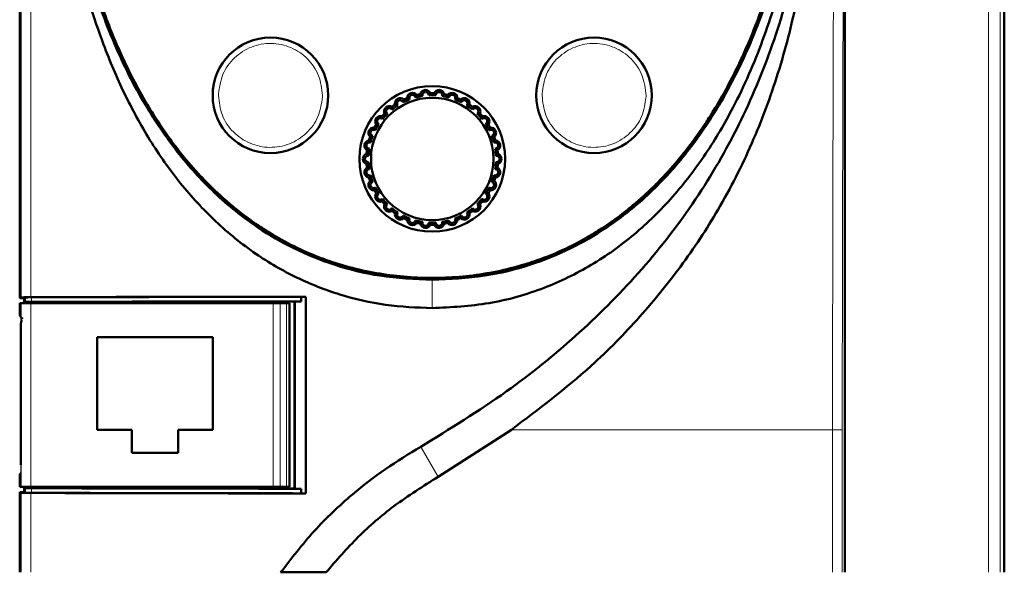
# Model space of a CAD drawing. Header units: millimetres. Extents: x 0 to 594, y 0 to 420.
# Tile 4 of 9: x 88 to 173, y 261 to 309. Entities that reach past the tile are written whole.
import ezdxf

# ---------------------------------------------------------------- set-up
doc = ezdxf.new("R2010")
doc.units = ezdxf.units.MM
doc.linetypes.add('SLD-Сплошная', pattern=[0])

msp = doc.modelspace()

# ---------------------------------------------------------------- linework, layer by layer
at = {"color": 7, "linetype": 'SLD-Сплошная', "lineweight": 50}
for p, q in [((173.475, 355.629), (173.475, 260.928)), ((88.275, 342.829), (88.275, 284.678)), ((159.675, 260.928), (159.675, 342.829)), ((88.275, 284.678), (88.389, 284.735)), ((88.275, 284.678), (88.675, 284.678)), ((88.675, 284.678), (88.789, 284.735)), ((88.675, 284.278), (88.675, 284.678)), ((113.025, 284.795), (112.618, 284.788)), ((112.618, 284.788), (112.618, 284.388)), ((113.025, 284.795), (113.025, 267.761)), ((88.276, 283.728), (88.276, 283.323)), ((88.293, 284.228), (88.389, 284.228)), ((89.229, 284.228), (88.389, 284.228)), ((88.675, 284.278), (88.789, 284.335)), ((88.675, 284.278), (90.648, 284.278)), ((89.229, 284.228), (110.221, 284.228)), ((90.648, 284.278), (90.675, 284.332)), ((90.648, 284.278), (90.648, 284.228)), ((108.132, 284.292), (93.132, 284.292)), ((108.725, 284.369), (108.725, 284.228)), ((110.817, 284.228), (110.221, 284.228)), ((110.225, 284.228), (110.225, 284.37)), ((111.375, 284.228), (110.817, 284.228)), ((111.63, 284.228), (111.375, 284.228)), ((111.63, 279.728), (111.63, 284.228)), ((111.63, 284.228), (111.63, 284.228)), ((112.069, 284.372), (112.076, 284.378)), ((112.069, 284.372), (112.069, 268.184)), ((112.618, 284.388), (112.076, 284.378)), ((112.076, 284.378), (112.076, 268.178)), ((88.379, 282.32), (88.379, 270.236)), ((94.975, 281.278), (104.975, 281.278)), ((94.975, 273.278), (94.975, 281.278)), ((104.975, 281.278), (104.975, 273.278)), ((111.631, 279.725), (111.63, 279.728)), ((111.631, 279.725), (111.631, 268.328)), ((97.975, 273.278), (94.975, 273.278)), ((97.975, 271.278), (97.975, 273.278)), ((101.975, 273.278), (101.975, 271.278)), ((104.975, 273.278), (101.975, 273.278)), ((130.827, 273.278), (124.486, 269.209)), ((101.975, 271.278), (97.975, 271.278)), ((88.276, 269.233), (88.276, 268.828)), ((88.389, 267.821), (88.275, 267.878)), ((88.275, 267.878), (88.675, 267.878)), ((88.275, 267.878), (88.275, 260.928)), ((88.389, 268.328), (88.293, 268.328)), ((88.389, 268.328), (89.229, 268.328)), ((88.789, 268.221), (88.675, 268.278)), ((90.648, 268.278), (88.675, 268.278)), ((88.675, 267.878), (88.675, 268.278)), ((88.675, 267.878), (88.789, 267.821)), ((110.221, 268.328), (89.229, 268.328)), ((90.648, 268.328), (90.648, 268.278)), ((90.648, 268.278), (90.675, 268.224)), ((96.632, 268.328), (96.632, 268.21)), ((104.632, 268.195), (104.632, 268.328)), ((108.725, 268.328), (108.725, 268.187)), ((110.221, 268.328), (110.817, 268.328)), ((110.225, 268.186), (110.225, 268.328)), ((110.817, 268.328), (111.375, 268.328)), ((111.375, 268.328), (111.63, 268.328)), ((111.63, 268.328), (111.631, 268.328)), ((112.076, 268.178), (112.069, 268.184)), ((112.076, 268.178), (112.618, 268.168)), ((112.618, 268.168), (112.618, 267.768)), ((112.618, 267.768), (113.025, 267.761))]:
    msp.add_line(p, q, dxfattribs=at)
at = {"color": 8, "linetype": 'SLD-Сплошная', "lineweight": 18}
for p, q in [((172.106, 355.26), (172.106, 260.928)), ((173.106, 260.928), (173.106, 355.26)), ((88.389, 284.735), (88.389, 342.715)), ((89.229, 284.751), (89.229, 342.715)), ((105.475, 302.228), (105.478, 302.366)), ((114.473, 302.091), (114.475, 302.228)), ((133.475, 302.228), (133.478, 302.366)), ((142.473, 302.091), (142.475, 302.228)), ((123.975, 286.263), (123.975, 286.278)), ((123.975, 283.803), (123.975, 286.263)), ((88.789, 284.735), (88.789, 284.335)), ((89.292, 284.745), (89.292, 284.345)), ((88.389, 268.328), (88.389, 284.228)), ((89.229, 284.228), (89.229, 268.328)), ((93.132, 284.292), (93.132, 284.228)), ((108.132, 284.228), (108.132, 284.292)), ((110.221, 268.328), (110.221, 284.228)), ((110.817, 268.328), (110.817, 284.228)), ((111.375, 284.228), (111.375, 268.328)), ((111.63, 284.228), (111.63, 268.328)), ((88.276, 283.323), (88.344, 283.321)), ((88.379, 282.32), (88.379, 270.236)), ((88.379, 282.32), (88.379, 282.32)), ((158.613, 273.278), (158.613, 260.928)), ((158.613, 273.278), (159.455, 273.278)), ((159.455, 273.278), (159.455, 260.928)), ((122.975, 271.803), (124.486, 269.209)), ((88.379, 270.236), (88.379, 270.236)), ((88.344, 269.235), (88.276, 269.233)), ((88.389, 260.928), (88.389, 267.821)), ((88.789, 268.221), (88.789, 267.821)), ((89.229, 260.928), (89.229, 267.805)), ((89.292, 268.211), (89.292, 267.811))]:
    msp.add_line(p, q, dxfattribs=at)
at = {"color": 7, "linetype": 'SLD-Сплошная', "lineweight": 50, "flags": 128}
for points in [[(98.481, 268.328), (98.445, 268.288), (98.32, 268.197)], [(101.021, 268.328), (100.985, 268.288), (100.851, 268.193)], [(103.561, 268.328), (103.525, 268.288), (103.383, 268.189)]]:
    msp.add_lwpolyline(points, dxfattribs=at)
at = {"color": 7, "linetype": 'SLD-Сплошная', "lineweight": 50}
for centre, radius in [((109.975, 302.228), 5), ((137.975, 302.228), 5), ((123.975, 296.728), 6.3), ((123.975, 296.728), 5.3)]:
    msp.add_circle(centre, radius, dxfattribs=at)
for centre, radius, start, end in [((123.396, 302.241), 0.457, 23.90059, 168.09941), ((124.555, 302.241), 0.457, 11.90059, 156.09941), ((121.204, 301.528), 0.457, 47.90059, 192.09941), ((123.975, 296.728), 5.514, 110.79923, 117.20077), ((123.975, 296.728), 5.7, 112.37683, 115.62317), ((122.263, 302), 0.457, 35.90059, 180.09941), ((123.975, 296.728), 5.514, 98.79923, 105.20077), ((123.975, 296.728), 5.7, 100.37683, 103.62317), ((123.975, 296.728), 5.514, 86.79923, 93.20077), ((123.975, 296.728), 5.7, 88.37683, 91.62317), ((123.975, 296.728), 5.514, 74.79923, 81.20077), ((123.975, 296.728), 5.7, 76.37683, 79.62317), ((125.688, 302), 0.457, 359.90059, 144.09941), ((123.975, 296.728), 5.514, 62.79923, 69.20077), ((123.975, 296.728), 5.7, 64.37683, 67.62317), ((126.747, 301.528), 0.457, 347.90059, 132.09941), ((120.267, 300.847), 0.457, 59.90059, 204.09941), ((123.975, 296.728), 5.514, 122.79923, 129.20077), ((123.975, 296.728), 5.7, 124.37683, 127.62317), ((123.975, 296.728), 5.514, 50.79923, 57.20077), ((123.975, 296.728), 5.7, 52.37683, 55.62317), ((127.684, 300.847), 0.457, 335.90059, 120.09941), ((119.491, 299.986), 0.457, 71.90059, 216.09941), ((123.975, 296.728), 5.7, 136.37683, 139.62317), ((123.975, 296.728), 5.514, 134.79923, 141.20077), ((123.975, 296.728), 5.514, 38.79923, 45.20077), ((123.975, 296.728), 5.7, 40.37683, 43.62317), ((128.46, 299.986), 0.457, 323.90059, 108.09941), ((118.912, 298.982), 0.457, 83.90059, 228.09941), ((123.975, 296.728), 5.7, 148.37683, 151.62317), ((123.975, 296.728), 5.514, 146.79923, 153.20077), ((123.975, 296.728), 5.514, 26.79923, 33.20077), ((123.975, 296.728), 5.7, 28.37683, 31.62317), ((129.039, 298.982), 0.457, 311.90059, 96.09941), ((118.554, 297.88), 0.457, 95.90059, 240.09941), ((123.975, 296.728), 5.7, 160.37683, 163.62317), ((123.975, 296.728), 5.514, 158.79923, 165.20077), ((123.975, 296.728), 5.514, 14.79923, 21.20077), ((123.975, 296.728), 5.7, 16.37683, 19.62317), ((129.397, 297.88), 0.457, 299.90059, 84.09941), ((123.975, 296.728), 5.7, 172.37683, 175.62317), ((123.975, 296.728), 5.514, 170.79923, 177.20077), ((123.975, 296.728), 5.514, 2.79923, 9.20077), ((123.975, 296.728), 5.7, 4.37683, 7.62317), ((118.433, 296.728), 0.457, 107.90059, 252.09941), ((129.518, 296.728), 0.457, 287.90059, 72.09941), ((118.554, 295.576), 0.457, 119.90059, 264.09941), ((123.975, 296.728), 5.7, 184.37683, 187.62317), ((123.975, 296.728), 5.514, 182.79923, 189.20077), ((123.975, 296.728), 5.514, 350.79923, 357.20077), ((129.397, 295.576), 0.457, 275.90059, 60.09941), ((123.975, 296.728), 5.7, 352.37683, 355.62317), ((118.912, 294.474), 0.457, 131.90059, 276.09941), ((123.975, 296.728), 5.7, 196.37683, 199.62317), ((123.975, 296.728), 5.514, 194.79923, 201.20077), ((129.039, 294.474), 0.457, 263.90059, 48.09941), ((123.975, 296.728), 5.514, 338.79923, 345.20077), ((123.975, 296.728), 5.7, 340.37683, 343.62317), ((123.975, 296.728), 5.7, 208.37683, 211.62317), ((123.975, 296.728), 5.514, 206.79923, 213.20077), ((123.975, 296.728), 5.514, 326.79923, 333.20077), ((123.975, 296.728), 5.7, 328.37683, 331.62317), ((119.491, 293.47), 0.457, 143.90059, 288.09941), ((123.975, 296.728), 5.514, 218.79923, 225.20077), ((123.975, 296.728), 5.514, 314.79923, 321.20077), ((128.46, 293.47), 0.457, 251.90059, 36.09941), ((123.975, 296.728), 5.7, 220.37683, 223.62317), ((120.267, 292.609), 0.457, 155.90059, 300.09941), ((123.975, 296.728), 5.514, 230.79923, 237.20077), ((123.975, 296.728), 5.514, 302.79923, 309.20077), ((127.684, 292.609), 0.457, 239.90059, 24.09941), ((123.975, 296.728), 5.7, 316.37683, 319.62317), ((123.975, 296.728), 5.7, 232.37683, 235.62317), ((121.204, 291.928), 0.457, 167.90059, 312.09941), ((123.975, 296.728), 5.514, 242.79923, 249.20077), ((123.975, 296.728), 5.7, 244.37683, 247.62317), ((122.263, 291.456), 0.457, 179.90059, 324.09941), ((123.975, 296.728), 5.514, 254.79923, 261.20077), ((123.975, 296.728), 5.514, 278.79923, 285.20077), ((125.688, 291.456), 0.457, 215.90059, 0.09941), ((123.975, 296.728), 5.514, 290.79923, 297.20077), ((123.975, 296.728), 5.7, 292.37683, 295.62317), ((126.747, 291.928), 0.457, 227.90059, 12.09941), ((123.975, 296.728), 5.7, 304.37683, 307.62317), ((123.975, 296.728), 5.7, 256.37683, 259.62317), ((123.396, 291.215), 0.457, 191.90059, 336.09941), ((123.975, 296.728), 5.514, 266.79923, 273.20077), ((123.975, 296.728), 5.7, 268.37683, 271.62317), ((124.555, 291.215), 0.457, 203.90059, 348.09941), ((123.975, 296.728), 5.7, 280.37683, 283.62317), ((93.132, 283.992), 0.3, 90, 128.11511), ((108.132, 283.992), 0.3, 51.88489, 90)]:
    msp.add_arc(centre, radius, start, end, dxfattribs=at)
for centre, major_axis, ratio, start_param, end_param in [((89.389, 284.734), (1, 0), 0.017455, 1.731239, 3.106686), ((89.388, 284.734), (0.6, 0), 0.017455, 1.731239, 3.106686), ((123.975, 281.004), (217.5, 0), 0.017455, 1.621164, 1.731239), ((123.975, 281.004), (217.101, 0), 0.017455, 1.623135, 1.731239), ((88.293, 283.728), (0, 0.5), 0.034921, 0, 1.570796), ((89.388, 284.334), (0.6, 0), 0.017455, 1.731239, 3.106686), ((123.975, 280.604), (217.101, 0), 0.017455, 1.623135, 1.731239), ((109.475, 284.369), (0.75, 0), 0.017455, 0.065387, 3.141593), ((123.975, 280.604), (216.187, 0), 0.017455, 1.625899, 1.634449), ((88.776, 283.323), (0.5, -0.013), 0.99939, 3.167757, 4.234456), ((88.776, 269.233), (-0.5, -0.013), 0.99939, 5.666718, 6.257021), ((88.293, 268.828), (0, 0.5), 0.034921, 1.570796, 3.141593), ((89.389, 267.822), (1, 0), 0.017455, 3.176499, 4.551946), ((89.388, 268.222), (0.6, 0), 0.017455, 3.176499, 4.551946), ((89.388, 267.822), (0.6, 0), 0.017455, 3.176499, 4.551946), ((123.975, 271.552), (217.5, 0), 0.017455, 4.551946, 4.662022), ((123.975, 271.952), (217.101, 0), 0.017455, 4.551946, 4.660051), ((123.975, 271.552), (217.101, 0), 0.017455, 4.551946, 4.660051), ((109.475, 268.187), (0.75, 0), 0.017455, 3.141593, 6.217798), ((123.975, 271.952), (216.187, 0), 0.017455, 4.648736, 4.657286)]:
    msp.add_ellipse(centre, major_axis=major_axis, ratio=ratio, start_param=start_param, end_param=end_param, dxfattribs=at)
for points, knots in [([(123.975, 283.803), (122.624, 283.859), (119.922, 283.973), (115.954, 284.89), (112.177, 286.38), (108.54, 288.497), (105.165, 291.244), (102.098, 294.577), (99.474, 298.319), (97.271, 302.366), (95.095, 307.507), (93.204, 313.806), (91.846, 321.233), (91.21, 327.905), (91.122, 332.078), (91.087, 333.737)], [0, 0, 0, 0, 0.060809, 0.121599, 0.182444, 0.243303, 0.310657, 0.378062, 0.447088, 0.516384, 0.585545, 0.698556, 0.812006, 0.925284, 1, 1, 1, 1]), ([(123.975, 286.263), (122.456, 286.33), (119.581, 286.456), (115.552, 287.457), (112.012, 288.886), (108.493, 290.93), (105.052, 293.705), (101.81, 297.304), (98.878, 301.626), (96.322, 306.74), (94.215, 312.683), (92.682, 319.188), (91.681, 326.268), (91.528, 331.188), (91.449, 333.74)], [0, 0, 0, 0, 0.071022, 0.134421, 0.193185, 0.249238, 0.324339, 0.399124, 0.475175, 0.568176, 0.665944, 0.769684, 0.880586, 1, 1, 1, 1]), ([(156.337, 333.741), (156.335, 333.541), (156.325, 332.541), (156.275, 330.742), (156.168, 328.744), (156.02, 326.749), (155.829, 324.758), (155.53, 322.376), (155.156, 320.005), (154.779, 318.04), (154.351, 316.086), (153.87, 314.144), (153.202, 311.837), (152.567, 309.94), (151.869, 308.065), (151.26, 306.584), (150.429, 304.764), (149.529, 302.977), (148.53, 301.242), (147.454, 299.554), (146.531, 298.245), (145.296, 296.67), (144.243, 295.463), (142.843, 294.032), (141.658, 292.953), (140.096, 291.701), (138.784, 290.779), (137.073, 289.74), (135.293, 288.818), (133.435, 288.063), (131.532, 287.441), (129.588, 286.95), (127.212, 286.575), (124.813, 286.407), (122.409, 286.437), (120.014, 286.666), (117.649, 287.106), (115.72, 287.65), (113.835, 288.326), (111.999, 289.132), (110.246, 290.104), (108.563, 291.189), (107.276, 292.144), (105.746, 293.436), (104.587, 294.543), (103.221, 296.006), (102.194, 297.236), (100.993, 298.836), (100.095, 300.163), (99.051, 301.87), (98.082, 303.621), (97.21, 305.423), (96.408, 307.256), (95.672, 309.117), (95.021, 311.009), (94.43, 312.92), (93.897, 314.849), (93.346, 317.186), (92.955, 319.148), (92.615, 321.119), (92.322, 323.098), (92.045, 325.483), (91.872, 327.476), (91.742, 329.45), (91.649, 331.405), (91.626, 332.962), (91.614, 333.741)], [0, 0, 0, 0, 0.004698, 0.023489, 0.042281, 0.051677, 0.070469, 0.089261, 0.108054, 0.126847, 0.136242, 0.155036, 0.17383, 0.192624, 0.20202, 0.220816, 0.230212, 0.249008, 0.267806, 0.277203, 0.296003, 0.305399, 0.324202, 0.333598, 0.352404, 0.361801, 0.380609, 0.390006, 0.408816, 0.427626, 0.437024, 0.455834, 0.474643, 0.49345, 0.512256, 0.531064, 0.549873, 0.568683, 0.57808, 0.59689, 0.6157, 0.625098, 0.643906, 0.653303, 0.672108, 0.681505, 0.700307, 0.709704, 0.728504, 0.7379, 0.756698, 0.775495, 0.784891, 0.803686, 0.822481, 0.831877, 0.850671, 0.869464, 0.888257, 0.897653, 0.916446, 0.935238, 0.95403, 0.963426, 0.981707, 1, 1, 1, 1]), ([(122.975, 271.803), (125.492, 273.346), (130.188, 276.225), (136.468, 281.309), (141.902, 286.72), (146.609, 292.702), (150.434, 299.214), (153.384, 306.105), (155.408, 313.102), (156.56, 320.067), (157.072, 326.897), (156.933, 331.458), (156.864, 333.737)], [0, 0, 0, 0, 0.118267, 0.220681, 0.32337, 0.425634, 0.525544, 0.625884, 0.725843, 0.817112, 0.908628, 1, 1, 1, 1]), ([(156.502, 333.74), (156.423, 331.189), (156.27, 326.269), (155.269, 319.191), (153.737, 312.687), (151.631, 306.745), (149.076, 301.632), (146.145, 297.309), (142.904, 293.71), (139.463, 290.934), (135.944, 288.889), (132.403, 287.458), (128.372, 286.457), (125.495, 286.33), (123.975, 286.263)], [0, 0, 0, 0, 0.119389, 0.230268, 0.33399, 0.43174, 0.524724, 0.60077, 0.675547, 0.750637, 0.806718, 0.865511, 0.928941, 1, 1, 1, 1]), ([(156.864, 333.737), (156.788, 331.072), (156.653, 326.276), (155.8, 319.388), (154.544, 313.106), (152.684, 306.984), (150.368, 301.641), (147.707, 297.117), (144.862, 293.393), (141.556, 290.124), (137.804, 287.45), (133.583, 285.392), (128.919, 284.06), (125.624, 283.888), (123.975, 283.803)], [0, 0, 0, 0, 0.120038, 0.215975, 0.312343, 0.408405, 0.503923, 0.574236, 0.644761, 0.714875, 0.783314, 0.851714, 0.92584, 1, 1, 1, 1]), ([(130.827, 273.278), (133.186, 275.058), (137.136, 278.039), (141.99, 282.997), (145.747, 287.626), (149.092, 292.766), (151.897, 298.413), (154.116, 304.501), (155.625, 310.537), (156.53, 316.424), (156.992, 322.137), (157.075, 326.946), (157, 330.824), (156.909, 332.766), (156.864, 333.737)], [0, 0, 0, 0, 0.127621, 0.213755, 0.300103, 0.386202, 0.479931, 0.573978, 0.667784, 0.750015, 0.832265, 0.915973, 0.95797, 1, 1, 1, 1]), ([(123.668, 302.234), (123.664, 302.277), (123.659, 302.353), (123.596, 302.443), (123.523, 302.496), (123.454, 302.519), (123.389, 302.525), (123.325, 302.517), (123.255, 302.489), (123.189, 302.436), (123.134, 302.352), (123.116, 302.259), (123.128, 302.2), (123.132, 302.178)], [0, 0, 0, 0, 0.156822, 0.276884, 0.364093, 0.432572, 0.474444, 0.535142, 0.595714, 0.673087, 0.777466, 0.917685, 1, 1, 1, 1]), ([(124.819, 302.178), (124.825, 302.22), (124.835, 302.296), (124.793, 302.397), (124.732, 302.464), (124.661, 302.506), (124.6, 302.521), (124.538, 302.524), (124.477, 302.515), (124.402, 302.481), (124.331, 302.416), (124.286, 302.328), (124.284, 302.262), (124.283, 302.234)], [0, 0, 0, 0, 0.156842, 0.27692, 0.36414, 0.432628, 0.501554, 0.525349, 0.593211, 0.660657, 0.760568, 0.895894, 1, 1, 1, 1]), ([(121.455, 301.633), (121.434, 301.671), (121.398, 301.738), (121.304, 301.795), (121.214, 301.813), (121.134, 301.805), (121.065, 301.778), (121.008, 301.735), (120.961, 301.677), (120.927, 301.596), (120.922, 301.491), (120.951, 301.412), (120.982, 301.371), (120.988, 301.363)], [0, 0, 0, 0, 0.156858, 0.276949, 0.367686, 0.43257, 0.497805, 0.557309, 0.615903, 0.699779, 0.814175, 0.963146, 1, 1, 1, 1]), ([(121.511, 301.867), (121.509, 301.855), (121.499, 301.794), (121.484, 301.717), (121.46, 301.647), (121.455, 301.633)], [0, 0, 0, 0, 0.166083, 0.83042, 1, 1, 1, 1]), ([(121.805, 301.999), (121.816, 301.992), (121.868, 301.958), (121.935, 301.918), (122.003, 301.889), (122.017, 301.883)], [0, 0, 0, 0, 0.166083, 0.83042, 1, 1, 1, 1]), ([(122.53, 302.05), (122.518, 302.091), (122.496, 302.164), (122.416, 302.239), (122.336, 302.274), (122.263, 302.284), (122.195, 302.277), (122.13, 302.252), (122.07, 302.209), (122.017, 302.144), (121.983, 302.048), (121.986, 301.956), (122.009, 301.902), (122.017, 301.883)], [0, 0, 0, 0, 0.156819, 0.27688, 0.364087, 0.422436, 0.481805, 0.541303, 0.599107, 0.677544, 0.783593, 0.925458, 1, 1, 1, 1]), ([(122.633, 302.268), (122.629, 302.256), (122.607, 302.198), (122.576, 302.126), (122.537, 302.062), (122.53, 302.05)], [0, 0, 0, 0, 0.166083, 0.83042, 1, 1, 1, 1]), ([(122.949, 302.335), (122.958, 302.326), (123.001, 302.282), (123.059, 302.229), (123.12, 302.186), (123.132, 302.178)], [0, 0, 0, 0, 0.166083, 0.83042, 1, 1, 1, 1]), ([(123.814, 302.426), (123.807, 302.415), (123.774, 302.363), (123.729, 302.299), (123.678, 302.245), (123.668, 302.234)], [0, 0, 0, 0, 0.166083, 0.83042, 1, 1, 1, 1]), ([(124.137, 302.426), (124.144, 302.415), (124.177, 302.363), (124.222, 302.299), (124.273, 302.245), (124.283, 302.234)], [0, 0, 0, 0, 0.1660831, 0.8304196, 1, 1, 1, 1]), ([(125.002, 302.335), (124.993, 302.326), (124.95, 302.282), (124.892, 302.229), (124.831, 302.186), (124.819, 302.178)], [0, 0, 0, 0, 0.166083, 0.83042, 1, 1, 1, 1]), ([(125.318, 302.268), (125.322, 302.256), (125.344, 302.198), (125.375, 302.126), (125.414, 302.062), (125.421, 302.05)], [0, 0, 0, 0, 0.166083, 0.83042, 1, 1, 1, 1]), ([(125.934, 301.883), (125.948, 301.924), (125.974, 301.995), (125.953, 302.103), (125.908, 302.181), (125.847, 302.237), (125.778, 302.271), (125.723, 302.281), (125.665, 302.282), (125.595, 302.27), (125.508, 302.22), (125.445, 302.143), (125.429, 302.078), (125.421, 302.05)], [0, 0, 0, 0, 0.15686, 0.276951, 0.364181, 0.432677, 0.501611, 0.560985, 0.577369, 0.657635, 0.756983, 0.891216, 1, 1, 1, 1]), ([(126.145, 301.999), (126.135, 301.992), (126.083, 301.958), (126.016, 301.918), (125.948, 301.889), (125.934, 301.883)], [0, 0, 0, 0, 0.166083, 0.83042, 1, 1, 1, 1]), ([(126.44, 301.867), (126.442, 301.855), (126.452, 301.794), (126.467, 301.717), (126.491, 301.647), (126.496, 301.633)], [0, 0, 0, 0, 0.166083, 0.83042, 1, 1, 1, 1]), ([(126.963, 301.363), (126.985, 301.4), (127.026, 301.465), (127.028, 301.574), (126.999, 301.66), (126.952, 301.727), (126.891, 301.775), (126.824, 301.803), (126.776, 301.809), (126.717, 301.81), (126.641, 301.793), (126.555, 301.736), (126.513, 301.674), (126.498, 301.637), (126.496, 301.633)], [0, 0, 0, 0, 0.1568509, 0.2769357, 0.3641609, 0.4326528, 0.5015828, 0.5609536, 0.619825, 0.6321145, 0.7291173, 0.8544555, 0.9828905, 1, 1, 1, 1]), ([(120.49, 301.001), (120.462, 301.034), (120.413, 301.093), (120.325, 301.123), (120.252, 301.129), (120.193, 301.122), (120.121, 301.093), (120.063, 301.047), (120.02, 300.99), (119.991, 300.92), (119.982, 300.83), (120.009, 300.732), (120.054, 300.671), (120.085, 300.645), (120.09, 300.641)], [0, 0, 0, 0, 0.156814, 0.277574, 0.309219, 0.387206, 0.452016, 0.517142, 0.575262, 0.635577, 0.726289, 0.850272, 0.977656, 1, 1, 1, 1]), ([(120.496, 301.243), (120.497, 301.23), (120.5, 301.168), (120.501, 301.09), (120.492, 301.016), (120.49, 301.001)], [0, 0, 0, 0, 0.166083, 0.83042, 1, 1, 1, 1]), ([(120.757, 301.432), (120.769, 301.428), (120.827, 301.405), (120.901, 301.38), (120.973, 301.366), (120.988, 301.363)], [0, 0, 0, 0, 0.166083, 0.83042, 1, 1, 1, 1]), ([(127.194, 301.432), (127.182, 301.428), (127.124, 301.405), (127.05, 301.38), (126.977, 301.366), (126.963, 301.363)], [0, 0, 0, 0, 0.166083, 0.83042, 1, 1, 1, 1]), ([(127.455, 301.243), (127.454, 301.23), (127.451, 301.168), (127.45, 301.09), (127.459, 301.016), (127.461, 301.001)], [0, 0, 0, 0, 0.166083, 0.83042, 1, 1, 1, 1]), ([(127.861, 300.641), (127.891, 300.672), (127.944, 300.727), (127.968, 300.834), (127.959, 300.924), (127.926, 300.999), (127.877, 301.059), (127.816, 301.1), (127.751, 301.123), (127.667, 301.131), (127.567, 301.106), (127.497, 301.054), (127.467, 301.011), (127.461, 301.001)], [0, 0, 0, 0, 0.156857, 0.276947, 0.364175, 0.43267, 0.501602, 0.560976, 0.619849, 0.690682, 0.80956, 0.957514, 1, 1, 1, 1]), ([(119.361, 299.748), (119.325, 299.772), (119.262, 299.815), (119.216, 299.914), (119.207, 300.004), (119.223, 300.084), (119.259, 300.153), (119.31, 300.205), (119.373, 300.245), (119.436, 300.263), (119.513, 300.267), (119.598, 300.248), (119.65, 300.206), (119.678, 300.183)], [0, 0, 0, 0, 0.156818, 0.276878, 0.364085, 0.432563, 0.501479, 0.560837, 0.619696, 0.704902, 0.75307, 0.870694, 1, 1, 1, 1]), ([(119.678, 300.183), (119.677, 300.192), (119.674, 300.236), (119.66, 300.318), (119.643, 300.383), (119.633, 300.421)], [0, 0, 0, 0, 0.098667, 0.493336, 1, 1, 1, 1]), ([(119.849, 300.661), (119.862, 300.658), (119.923, 300.648), (120, 300.639), (120.075, 300.641), (120.09, 300.641)], [0, 0, 0, 0, 0.166083, 0.83042, 1, 1, 1, 1]), ([(128.102, 300.661), (128.089, 300.658), (128.028, 300.648), (127.951, 300.639), (127.876, 300.641), (127.861, 300.641)], [0, 0, 0, 0, 0.166083, 0.83042, 1, 1, 1, 1]), ([(128.318, 300.421), (128.314, 300.409), (128.298, 300.348), (128.281, 300.272), (128.274, 300.198), (128.273, 300.183)], [0, 0, 0, 0, 0.166083, 0.83042, 1, 1, 1, 1]), ([(128.59, 299.748), (128.625, 299.772), (128.689, 299.815), (128.735, 299.914), (128.744, 300.004), (128.728, 300.084), (128.692, 300.153), (128.641, 300.205), (128.578, 300.245), (128.515, 300.263), (128.438, 300.267), (128.353, 300.248), (128.301, 300.206), (128.273, 300.183)], [0, 0, 0, 0, 0.156818, 0.276878, 0.364085, 0.432563, 0.501479, 0.560837, 0.619696, 0.704902, 0.75307, 0.870694, 1, 1, 1, 1]), ([(119.053, 299.214), (119.015, 299.234), (118.97, 299.256), (118.886, 299.261), (118.819, 299.252), (118.74, 299.21), (118.684, 299.155), (118.647, 299.089), (118.629, 299.019), (118.63, 298.944), (118.655, 298.859), (118.722, 298.768), (118.793, 298.739), (118.834, 298.722)], [0, 0, 0, 0, 0.156882, 0.180827, 0.297829, 0.378896, 0.445037, 0.511538, 0.570047, 0.629775, 0.718387, 0.839532, 1, 1, 1, 1]), ([(119.053, 299.214), (119.051, 299.223), (119.038, 299.265), (119.008, 299.342), (118.978, 299.403), (118.96, 299.437)], [0, 0, 0, 0, 0.098667, 0.493336, 1, 1, 1, 1]), ([(119.361, 299.748), (119.353, 299.746), (119.309, 299.735), (119.228, 299.723), (119.16, 299.719), (119.122, 299.717)], [0, 0, 0, 0, 0.098667, 0.493336, 1, 1, 1, 1]), ([(128.829, 299.717), (128.817, 299.717), (128.754, 299.72), (128.677, 299.727), (128.604, 299.744), (128.59, 299.748)], [0, 0, 0, 0, 0.166083, 0.83042, 1, 1, 1, 1]), ([(128.991, 299.437), (128.985, 299.426), (128.956, 299.371), (128.924, 299.3), (128.902, 299.229), (128.898, 299.214)], [0, 0, 0, 0, 0.166083, 0.83042, 1, 1, 1, 1]), ([(129.117, 298.722), (129.157, 298.739), (129.227, 298.767), (129.293, 298.855), (129.321, 298.941), (129.322, 299.023), (129.301, 299.097), (129.262, 299.159), (129.209, 299.211), (129.131, 299.252), (129.027, 299.266), (128.947, 299.245), (128.905, 299.219), (128.898, 299.214)], [0, 0, 0, 0, 0.156865, 0.27696, 0.364193, 0.432691, 0.501627, 0.561003, 0.61988, 0.705111, 0.819122, 0.96888, 1, 1, 1, 1]), ([(118.644, 298.137), (118.64, 298.144), (118.619, 298.183), (118.588, 298.229), (118.555, 298.274), (118.531, 298.305), (118.516, 298.324), (118.507, 298.335)], [0, 0, 0, 0, 0.098667, 0.493335, 0.668031, 0.811731, 1, 1, 1, 1]), ([(118.834, 298.722), (118.826, 298.718), (118.786, 298.699), (118.709, 298.67), (118.643, 298.652), (118.607, 298.642)], [0, 0, 0, 0, 0.098667, 0.493336, 1, 1, 1, 1]), ([(129.344, 298.642), (129.332, 298.645), (129.272, 298.661), (129.198, 298.684), (129.13, 298.716), (129.117, 298.722)], [0, 0, 0, 0, 0.166083, 0.83042, 1, 1, 1, 1]), ([(129.444, 298.335), (129.436, 298.326), (129.421, 298.306), (129.398, 298.277), (129.359, 298.225), (129.33, 298.176), (129.307, 298.137)], [0, 0, 0, 0, 0.166083, 0.331969, 0.47567, 1, 1, 1, 1]), ([(118.644, 298.137), (118.614, 298.145), (118.554, 298.162), (118.46, 298.148), (118.379, 298.106), (118.322, 298.046), (118.286, 297.979), (118.27, 297.908), (118.272, 297.839), (118.293, 297.765), (118.344, 297.688), (118.428, 297.626), (118.497, 297.615), (118.532, 297.61)], [0, 0, 0, 0, 0.112499, 0.22825, 0.327652, 0.403473, 0.465806, 0.528366, 0.586082, 0.647796, 0.742872, 0.872435, 1, 1, 1, 1]), ([(118.532, 297.61), (118.525, 297.604), (118.49, 297.577), (118.42, 297.533), (118.36, 297.502), (118.326, 297.484)], [0, 0, 0, 0, 0.098667, 0.493336, 1, 1, 1, 1]), ([(129.419, 297.61), (129.461, 297.617), (129.537, 297.631), (129.619, 297.703), (129.664, 297.781), (129.682, 297.861), (129.677, 297.938), (129.652, 298.007), (129.611, 298.069), (129.543, 298.125), (129.467, 298.152), (129.384, 298.159), (129.337, 298.145), (129.307, 298.137)], [0, 0, 0, 0, 0.156813, 0.276869, 0.364073, 0.432549, 0.501462, 0.560819, 0.619676, 0.704879, 0.821215, 0.887472, 1, 1, 1, 1]), ([(129.625, 297.484), (129.614, 297.49), (129.558, 297.518), (129.49, 297.556), (129.431, 297.601), (129.419, 297.61)], [0, 0, 0, 0, 0.166083, 0.83042, 1, 1, 1, 1]), ([(118.468, 296.997), (118.456, 296.999), (118.403, 297.005), (118.318, 296.988), (118.232, 296.93), (118.18, 296.86), (118.153, 296.786), (118.147, 296.712), (118.161, 296.643), (118.193, 296.574), (118.253, 296.507), (118.338, 296.463), (118.414, 296.452), (118.456, 296.457), (118.468, 296.459)], [0, 0, 0, 0, 0.042963, 0.196086, 0.304237, 0.385208, 0.450106, 0.515326, 0.573522, 0.633629, 0.723653, 0.846717, 0.957036, 1, 1, 1, 1]), ([(118.468, 296.997), (118.462, 297.004), (118.45, 297.018), (118.432, 297.037), (118.393, 297.077), (118.346, 297.119), (118.306, 297.152), (118.292, 297.163)], [0, 0, 0, 0, 0.0986666, 0.1995011, 0.3116147, 0.7600707, 1, 1, 1, 1]), ([(129.659, 297.163), (129.649, 297.155), (129.602, 297.118), (129.549, 297.07), (129.5, 297.017), (129.488, 297.003), (129.483, 296.997)], [0, 0, 0, 0, 0.166083, 0.800499, 0.912612, 1, 1, 1, 1]), ([(129.483, 296.459), (129.495, 296.457), (129.548, 296.451), (129.633, 296.468), (129.719, 296.526), (129.771, 296.596), (129.798, 296.67), (129.804, 296.744), (129.79, 296.813), (129.758, 296.882), (129.698, 296.949), (129.613, 296.993), (129.537, 297.004), (129.495, 296.999), (129.483, 296.997)], [0, 0, 0, 0, 0.042963, 0.196086, 0.304237, 0.385208, 0.450106, 0.515326, 0.573522, 0.633629, 0.723653, 0.846717, 0.957036, 1, 1, 1, 1]), ([(118.532, 295.846), (118.489, 295.839), (118.414, 295.825), (118.332, 295.753), (118.287, 295.675), (118.269, 295.595), (118.274, 295.518), (118.299, 295.449), (118.34, 295.387), (118.408, 295.331), (118.508, 295.295), (118.591, 295.3), (118.637, 295.317), (118.644, 295.319)], [0, 0, 0, 0, 0.15687, 0.276969, 0.364205, 0.432705, 0.501643, 0.561021, 0.6199, 0.705133, 0.821512, 0.971876, 1, 1, 1, 1]), ([(118.468, 296.459), (118.462, 296.452), (118.45, 296.438), (118.432, 296.419), (118.393, 296.379), (118.346, 296.337), (118.306, 296.304), (118.292, 296.293)], [0, 0, 0, 0, 0.098667, 0.199501, 0.311615, 0.760071, 1, 1, 1, 1]), ([(118.532, 295.846), (118.525, 295.852), (118.49, 295.879), (118.42, 295.923), (118.36, 295.954), (118.326, 295.972)], [0, 0, 0, 0, 0.098667, 0.493336, 1, 1, 1, 1]), ([(129.307, 295.319), (129.349, 295.309), (129.423, 295.291), (129.528, 295.323), (129.601, 295.376), (129.65, 295.442), (129.677, 295.515), (129.682, 295.587), (129.669, 295.661), (129.63, 295.74), (129.553, 295.813), (129.475, 295.842), (129.427, 295.846), (129.419, 295.846)], [0, 0, 0, 0, 0.15687, 0.276969, 0.364205, 0.432705, 0.501643, 0.561021, 0.6199, 0.705133, 0.821512, 0.971877, 1, 1, 1, 1]), ([(129.625, 295.972), (129.614, 295.966), (129.558, 295.938), (129.49, 295.9), (129.431, 295.855), (129.419, 295.846)], [0, 0, 0, 0, 0.166083, 0.83042, 1, 1, 1, 1]), ([(129.659, 296.293), (129.649, 296.301), (129.602, 296.338), (129.549, 296.386), (129.5, 296.439), (129.488, 296.453), (129.483, 296.459)], [0, 0, 0, 0, 0.166083, 0.800499, 0.912612, 1, 1, 1, 1]), ([(118.644, 295.319), (118.64, 295.312), (118.619, 295.273), (118.573, 295.204), (118.531, 295.151), (118.507, 295.121)], [0, 0, 0, 0, 0.098667, 0.493336, 1, 1, 1, 1]), ([(118.834, 294.734), (118.826, 294.738), (118.786, 294.757), (118.709, 294.786), (118.643, 294.804), (118.607, 294.814)], [0, 0, 0, 0, 0.098667, 0.493336, 1, 1, 1, 1]), ([(129.117, 294.734), (129.125, 294.738), (129.165, 294.757), (129.242, 294.786), (129.307, 294.804), (129.344, 294.814)], [0, 0, 0, 0, 0.0986667, 0.4933355, 1, 1, 1, 1]), ([(129.307, 295.319), (129.311, 295.312), (129.332, 295.273), (129.378, 295.204), (129.42, 295.151), (129.444, 295.121)], [0, 0, 0, 0, 0.098667, 0.493336, 1, 1, 1, 1]), ([(118.834, 294.734), (118.794, 294.717), (118.724, 294.689), (118.658, 294.601), (118.63, 294.515), (118.629, 294.433), (118.65, 294.359), (118.688, 294.297), (118.742, 294.245), (118.82, 294.204), (118.925, 294.19), (119.005, 294.212), (119.047, 294.238), (119.053, 294.242)], [0, 0, 0, 0, 0.15687, 0.276969, 0.364205, 0.432705, 0.501643, 0.561021, 0.6199, 0.705133, 0.821512, 0.971876, 1, 1, 1, 1]), ([(119.053, 294.242), (119.051, 294.233), (119.038, 294.191), (119.008, 294.114), (118.978, 294.053), (118.96, 294.019)], [0, 0, 0, 0, 0.098667, 0.493336, 1, 1, 1, 1]), ([(128.898, 294.242), (128.936, 294.223), (129.005, 294.19), (129.114, 294.199), (129.197, 294.236), (129.259, 294.29), (129.3, 294.356), (129.32, 294.426), (129.323, 294.501), (129.301, 294.586), (129.241, 294.674), (129.171, 294.718), (129.124, 294.732), (129.117, 294.734)], [0, 0, 0, 0, 0.15687, 0.276969, 0.364205, 0.432705, 0.501643, 0.561021, 0.6199, 0.705133, 0.821512, 0.971876, 1, 1, 1, 1]), ([(128.898, 294.242), (128.9, 294.233), (128.913, 294.191), (128.943, 294.114), (128.973, 294.053), (128.991, 294.019)], [0, 0, 0, 0, 0.098667, 0.493336, 1, 1, 1, 1]), ([(119.361, 293.708), (119.353, 293.71), (119.309, 293.721), (119.228, 293.733), (119.16, 293.737), (119.122, 293.739)], [0, 0, 0, 0, 0.0986667, 0.4933355, 1, 1, 1, 1]), ([(119.361, 293.708), (119.325, 293.684), (119.262, 293.641), (119.216, 293.542), (119.207, 293.452), (119.223, 293.372), (119.259, 293.303), (119.31, 293.251), (119.373, 293.211), (119.458, 293.187), (119.564, 293.195), (119.637, 293.234), (119.672, 293.267), (119.678, 293.273)], [0, 0, 0, 0, 0.15687, 0.276969, 0.364205, 0.432705, 0.501643, 0.561021, 0.6199, 0.705133, 0.821512, 0.971876, 1, 1, 1, 1]), ([(119.678, 293.273), (119.677, 293.264), (119.674, 293.22), (119.66, 293.138), (119.643, 293.073), (119.633, 293.035)], [0, 0, 0, 0, 0.098667, 0.493336, 1, 1, 1, 1]), ([(128.273, 293.273), (128.307, 293.246), (128.367, 293.199), (128.476, 293.186), (128.565, 293.205), (128.636, 293.245), (128.69, 293.301), (128.725, 293.365), (128.743, 293.438), (128.739, 293.526), (128.699, 293.624), (128.639, 293.682), (128.596, 293.705), (128.59, 293.708)], [0, 0, 0, 0, 0.15687, 0.276969, 0.364205, 0.432705, 0.501643, 0.561021, 0.6199, 0.705133, 0.821512, 0.971876, 1, 1, 1, 1]), ([(128.273, 293.273), (128.274, 293.264), (128.277, 293.22), (128.291, 293.138), (128.308, 293.073), (128.318, 293.035)], [0, 0, 0, 0, 0.098667, 0.493336, 1, 1, 1, 1]), ([(128.59, 293.708), (128.598, 293.71), (128.642, 293.721), (128.723, 293.733), (128.791, 293.737), (128.829, 293.739)], [0, 0, 0, 0, 0.098667, 0.493336, 1, 1, 1, 1]), ([(120.09, 292.815), (120.081, 292.815), (120.037, 292.816), (119.954, 292.812), (119.887, 292.801), (119.849, 292.796)], [0, 0, 0, 0, 0.098667, 0.493336, 1, 1, 1, 1]), ([(120.09, 292.815), (120.06, 292.784), (120.007, 292.729), (119.982, 292.622), (119.992, 292.532), (120.025, 292.457), (120.074, 292.397), (120.135, 292.356), (120.205, 292.331), (120.293, 292.325), (120.394, 292.355), (120.458, 292.408), (120.486, 292.448), (120.49, 292.455)], [0, 0, 0, 0, 0.15687, 0.276969, 0.364205, 0.432705, 0.501643, 0.561021, 0.6199, 0.705133, 0.821512, 0.971876, 1, 1, 1, 1]), ([(120.49, 292.455), (120.491, 292.446), (120.497, 292.402), (120.501, 292.32), (120.498, 292.252), (120.496, 292.213)], [0, 0, 0, 0, 0.098667, 0.493336, 1, 1, 1, 1]), ([(127.461, 292.455), (127.46, 292.446), (127.454, 292.402), (127.45, 292.32), (127.453, 292.252), (127.455, 292.213)], [0, 0, 0, 0, 0.098667, 0.493336, 1, 1, 1, 1]), ([(127.461, 292.455), (127.489, 292.422), (127.538, 292.363), (127.641, 292.328), (127.732, 292.328), (127.81, 292.352), (127.875, 292.395), (127.922, 292.451), (127.954, 292.518), (127.969, 292.605), (127.95, 292.709), (127.904, 292.779), (127.867, 292.81), (127.861, 292.815)], [0, 0, 0, 0, 0.15687, 0.276969, 0.364205, 0.432705, 0.501643, 0.561021, 0.6199, 0.705133, 0.821512, 0.971876, 1, 1, 1, 1]), ([(127.861, 292.815), (127.87, 292.815), (127.914, 292.816), (127.996, 292.812), (128.064, 292.801), (128.102, 292.796)], [0, 0, 0, 0, 0.098667, 0.493336, 1, 1, 1, 1]), ([(120.988, 292.093), (120.98, 292.091), (120.936, 292.083), (120.857, 292.061), (120.793, 292.037), (120.757, 292.024)], [0, 0, 0, 0, 0.098667, 0.493336, 1, 1, 1, 1]), ([(120.988, 292.093), (120.966, 292.056), (120.925, 291.991), (120.923, 291.882), (120.952, 291.796), (120.999, 291.729), (121.06, 291.681), (121.127, 291.653), (121.202, 291.643), (121.289, 291.656), (121.382, 291.706), (121.433, 291.771), (121.452, 291.816), (121.455, 291.823)], [0, 0, 0, 0, 0.15687, 0.276969, 0.364205, 0.432705, 0.501643, 0.561021, 0.6199, 0.705133, 0.821512, 0.971876, 1, 1, 1, 1]), ([(121.455, 291.823), (121.458, 291.815), (121.473, 291.773), (121.493, 291.694), (121.504, 291.626), (121.511, 291.589)], [0, 0, 0, 0, 0.098667, 0.493336, 1, 1, 1, 1]), ([(122.017, 291.573), (122.009, 291.57), (121.968, 291.553), (121.895, 291.515), (121.838, 291.478), (121.805, 291.457)], [0, 0, 0, 0, 0.098667, 0.493336, 1, 1, 1, 1]), ([(122.017, 291.573), (122.003, 291.532), (121.977, 291.461), (121.998, 291.353), (122.043, 291.275), (122.103, 291.219), (122.173, 291.185), (122.245, 291.172), (122.319, 291.177), (122.402, 291.208), (122.483, 291.277), (122.52, 291.351), (122.528, 291.399), (122.53, 291.406)], [0, 0, 0, 0, 0.15687, 0.276969, 0.364205, 0.432705, 0.501643, 0.561021, 0.6199, 0.705133, 0.821512, 0.971876, 1, 1, 1, 1]), ([(122.53, 291.406), (122.534, 291.399), (122.557, 291.361), (122.594, 291.288), (122.619, 291.224), (122.633, 291.188)], [0, 0, 0, 0, 0.098667, 0.493336, 1, 1, 1, 1]), ([(125.421, 291.406), (125.417, 291.399), (125.394, 291.361), (125.357, 291.288), (125.332, 291.224), (125.318, 291.188)], [0, 0, 0, 0, 0.098667, 0.493336, 1, 1, 1, 1]), ([(125.421, 291.406), (125.433, 291.365), (125.455, 291.292), (125.535, 291.217), (125.618, 291.18), (125.699, 291.171), (125.775, 291.184), (125.841, 291.216), (125.898, 291.264), (125.947, 291.337), (125.972, 291.44), (125.958, 291.522), (125.937, 291.566), (125.934, 291.573)], [0, 0, 0, 0, 0.15687, 0.276969, 0.364205, 0.432705, 0.501643, 0.561021, 0.6199, 0.705133, 0.821512, 0.971876, 1, 1, 1, 1]), ([(125.934, 291.573), (125.942, 291.57), (125.983, 291.553), (126.056, 291.515), (126.113, 291.478), (126.145, 291.457)], [0, 0, 0, 0, 0.098667, 0.493336, 1, 1, 1, 1]), ([(126.496, 291.823), (126.493, 291.815), (126.478, 291.773), (126.458, 291.694), (126.447, 291.626), (126.44, 291.589)], [0, 0, 0, 0, 0.098667, 0.493336, 1, 1, 1, 1]), ([(126.496, 291.823), (126.517, 291.785), (126.553, 291.718), (126.646, 291.662), (126.735, 291.643), (126.817, 291.651), (126.889, 291.679), (126.946, 291.724), (126.992, 291.783), (127.025, 291.865), (127.028, 291.971), (126.997, 292.048), (126.967, 292.087), (126.963, 292.093)], [0, 0, 0, 0, 0.15687, 0.276969, 0.364205, 0.432705, 0.501643, 0.561021, 0.6199, 0.705133, 0.821512, 0.971876, 1, 1, 1, 1]), ([(126.963, 292.093), (126.971, 292.091), (127.015, 292.083), (127.094, 292.061), (127.158, 292.037), (127.194, 292.024)], [0, 0, 0, 0, 0.098667, 0.493336, 1, 1, 1, 1]), ([(123.132, 291.278), (123.125, 291.273), (123.088, 291.248), (123.024, 291.196), (122.976, 291.148), (122.949, 291.121)], [0, 0, 0, 0, 0.098667, 0.493336, 1, 1, 1, 1]), ([(123.132, 291.278), (123.126, 291.236), (123.116, 291.16), (123.158, 291.059), (123.219, 290.992), (123.29, 290.95), (123.365, 290.931), (123.438, 290.934), (123.51, 290.954), (123.584, 291.001), (123.649, 291.085), (123.669, 291.166), (123.668, 291.214), (123.668, 291.222)], [0, 0, 0, 0, 0.15687, 0.276969, 0.364205, 0.432705, 0.501643, 0.561021, 0.6199, 0.705133, 0.821512, 0.971876, 1, 1, 1, 1]), ([(123.668, 291.222), (123.674, 291.216), (123.704, 291.183), (123.756, 291.119), (123.793, 291.062), (123.814, 291.03)], [0, 0, 0, 0, 0.098667, 0.493336, 1, 1, 1, 1]), ([(124.283, 291.222), (124.277, 291.216), (124.247, 291.183), (124.195, 291.119), (124.158, 291.062), (124.137, 291.03)], [0, 0, 0, 0, 0.098667, 0.493336, 1, 1, 1, 1]), ([(124.283, 291.222), (124.286, 291.179), (124.292, 291.103), (124.355, 291.013), (124.428, 290.96), (124.506, 290.934), (124.583, 290.931), (124.654, 290.948), (124.72, 290.984), (124.783, 291.045), (124.829, 291.141), (124.833, 291.224), (124.821, 291.271), (124.819, 291.278)], [0, 0, 0, 0, 0.15687, 0.276969, 0.364205, 0.432705, 0.501643, 0.561021, 0.6199, 0.705133, 0.821512, 0.971876, 1, 1, 1, 1]), ([(124.819, 291.278), (124.826, 291.273), (124.863, 291.248), (124.927, 291.196), (124.975, 291.148), (125.002, 291.121)], [0, 0, 0, 0, 0.098667, 0.493336, 1, 1, 1, 1]), ([(108.727, 284.368), (105.71, 284.364), (99.672, 284.355), (93.676, 284.34), (90.675, 284.332)], [0, 0, 0, 0, 0.499604, 1, 1, 1, 1]), ([(88.503, 282.772), (88.484, 282.757), (88.443, 282.724), (88.406, 282.631), (88.382, 282.498), (88.38, 282.381), (88.379, 282.32)], [0, 0, 0, 0, 0.210425, 0.455968, 0.71899, 1, 1, 1, 1]), ([(110.857, 260.928), (111.795, 262.142), (113.67, 264.569), (116.777, 267.506), (119.89, 269.924), (121.944, 271.175), (122.975, 271.803)], [0, 0, 0, 0, 0.280228, 0.560515, 0.779331, 1, 1, 1, 1]), ([(124.486, 269.209), (123.189, 268.39), (120.742, 266.844), (117.488, 264.046), (115.694, 261.972), (114.791, 260.928)], [0, 0, 0, 0, 0.358722, 0.676996, 1, 1, 1, 1]), ([(90.675, 268.224), (93.676, 268.216), (99.672, 268.201), (105.71, 268.192), (108.727, 268.188)], [0, 0, 0, 0, 0.500396, 1, 1, 1, 1]), ([(114.791, 260.928), (114.131, 260.928), (112.811, 260.928), (111.509, 260.928), (110.857, 260.928)], [0, 0, 0, 0, 0.4999693, 1, 1, 1, 1])]:
    msp.add_open_spline(points, degree=3, knots=knots, dxfattribs=at)
at = {"color": 8, "linetype": 'SLD-Сплошная', "lineweight": 18}
for points, knots in [([(158.722, 333.737), (158.718, 328.704), (158.71, 318.629), (158.667, 303.548), (158.625, 288.443), (158.617, 278.335), (158.613, 273.278)], [0, 0, 0, 0, 0.249371, 0.499181, 0.749399, 1, 1, 1, 1]), ([(159.562, 333.737), (159.562, 333.302), (159.562, 332.427), (159.561, 331.104), (159.56, 329.573), (159.559, 327.62), (159.556, 325.216), (159.552, 322.519), (159.548, 320.116), (159.544, 318.019), (159.54, 316.237), (159.536, 314.274), (159.53, 311.968), (159.524, 309.415), (159.516, 306.374), (159.508, 303.452), (159.501, 300.733), (159.496, 298.63), (159.491, 296.595), (159.485, 294.535), (159.48, 292.197), (159.474, 289.676), (159.469, 286.969), (159.464, 283.927), (159.459, 280.569), (159.456, 276.9), (159.455, 274.464), (159.455, 273.278)], [0, 0, 0, 0, 0.021517, 0.043363, 0.065538, 0.097408, 0.140125, 0.184709, 0.231165, 0.25929, 0.288781, 0.319638, 0.356745, 0.403279, 0.446437, 0.507856, 0.548422, 0.581539, 0.612338, 0.649539, 0.683857, 0.728455, 0.774667, 0.818206, 0.879318, 0.941199, 1, 1, 1, 1]), ([(105.478, 302.366), (105.562, 302.947), (105.73, 304.109), (106.797, 305.565), (108.29, 306.525), (110.046, 306.842), (111.793, 306.471), (113.255, 305.466), (114.277, 303.978), (114.409, 302.811), (114.475, 302.228)], [0, 0, 0, 0, 0.1250003, 0.2500004, 0.3750005, 0.5000005, 0.6250005, 0.7500004, 0.8750002, 1, 1, 1, 1]), ([(133.478, 302.366), (133.562, 302.947), (133.73, 304.109), (134.797, 305.565), (136.29, 306.525), (138.046, 306.842), (139.793, 306.471), (141.255, 305.466), (142.277, 303.978), (142.409, 302.811), (142.475, 302.228)], [0, 0, 0, 0, 0.1250002, 0.2500004, 0.3750005, 0.5000005, 0.6250005, 0.7500004, 0.8750002, 1, 1, 1, 1]), ([(114.473, 302.09), (114.389, 301.509), (114.221, 300.347), (113.154, 298.891), (111.661, 297.931), (109.905, 297.614), (108.158, 297.985), (106.695, 298.99), (105.674, 300.478), (105.542, 301.645), (105.475, 302.228)], [0, 0, 0, 0, 0.125, 0.250001, 0.375001, 0.500001, 0.625001, 0.750001, 0.875001, 1, 1, 1, 1]), ([(142.473, 302.09), (142.389, 301.509), (142.221, 300.347), (141.154, 298.891), (139.661, 297.931), (137.905, 297.614), (136.158, 297.985), (134.695, 298.99), (133.674, 300.478), (133.542, 301.645), (133.475, 302.228)], [0, 0, 0, 0, 0.125, 0.250001, 0.375001, 0.500001, 0.625001, 0.750001, 0.875, 1, 1, 1, 1]), ([(88.344, 283.321), (88.348, 283.309), (88.355, 283.289), (88.364, 283.164), (88.369, 283.025), (88.374, 282.858), (88.378, 282.629), (88.379, 282.44), (88.379, 282.32)], [0, 0, 0, 0, 0.225875, 0.368301, 0.511781, 0.64106, 0.771354, 1, 1, 1, 1]), ([(88.379, 270.236), (88.379, 270.138), (88.378, 269.932), (88.374, 269.681), (88.368, 269.494), (88.362, 269.359), (88.354, 269.255), (88.347, 269.242), (88.344, 269.235)], [0, 0, 0, 0, 0.185632, 0.393632, 0.525636, 0.658213, 0.828769, 1, 1, 1, 1])]:
    msp.add_open_spline(points, degree=3, knots=knots, dxfattribs=at)
msp.add_open_spline([(158.613, 273.278), (154.003, 273.278), (144.783, 273.278), (135.479, 273.278), (130.827, 273.278)], degree=3, dxfattribs=at)

doc.saveas('drawing.dxf')
